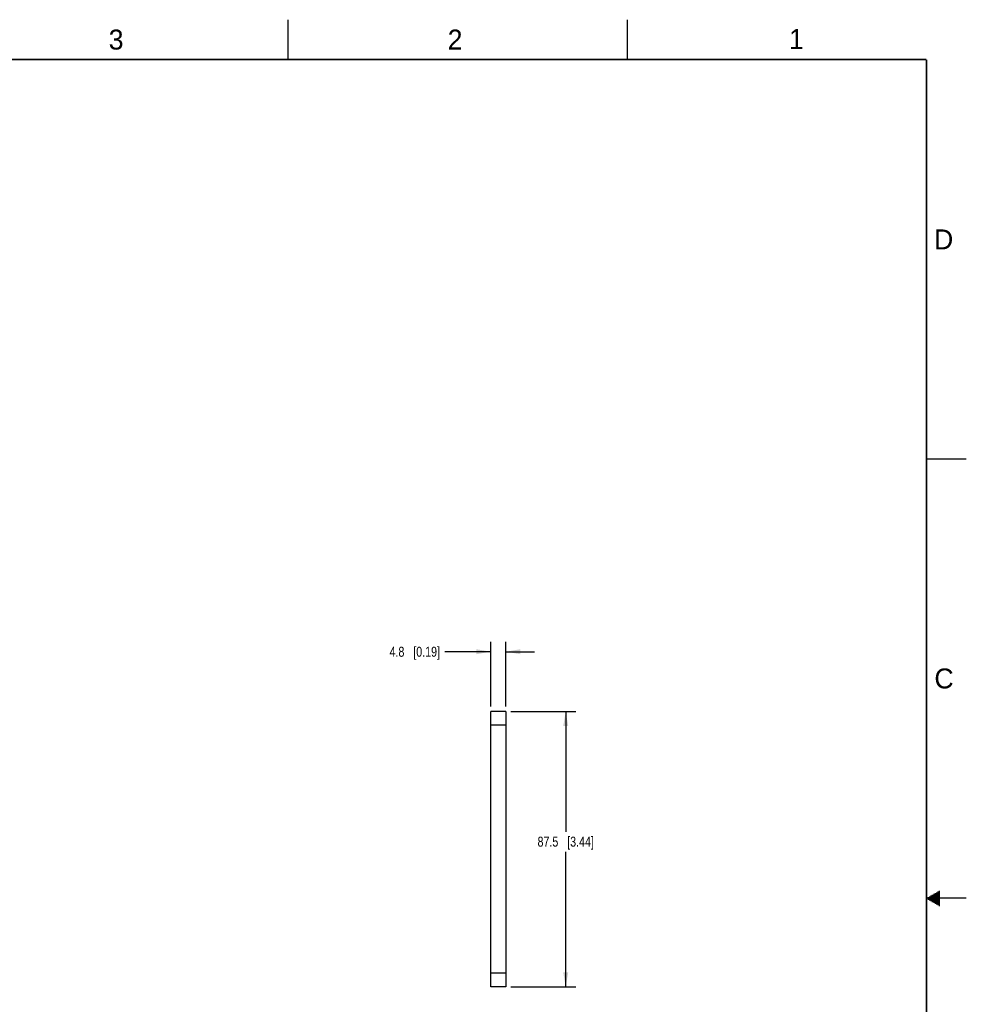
# Model space of a CAD drawing. Header units: inches. Extents: x 0 to 34, y 0 to 22.
# Tile 10 of 10: x 22.1 to 34, y 9.7 to 22. Entities that reach past the tile are written whole.
import ezdxf

# ---------------------------------------------------------------- set-up
doc = ezdxf.new("R2010")
doc.units = ezdxf.units.IN
doc.header["$LTSCALE"] = 1.87
doc.header["$MEASUREMENT"] = 0
doc.layers.get('0').update_dxf_attribs({"linetype": 'CONTINUOUS'})
doc.layers.add('DIMENSIONS', color=7, linetype='CONTINUOUS')
doc.styles.get("Standard").update_dxf_attribs({"font": 'txt', "width": 0.8})
doc.styles.add('TEXTSTYLE_2', font='txt')
doc.dimstyles.new('DIMSTYLE_1', dxfattribs={"dimtxt": 0.125, "dimasz": 0.18, "dimexe": 0.125, "dimexo": 0.0625, "dimgap": 0.0625, "dimtad": 0, "dimtih": 1, "dimtoh": 1, "dimzin": 4, "dimdsep": 46, "dimtxsty": 'STANDARD', "dimblk": '_FILLED', "dimblk1": '_FILLED', "dimblk2": '_FILLED', "dimcen": 0.09, "dimazin": 1, "dimtp": 0.02, "dimtm": 0.02, "dimtfac": 1, "dimtofl": 0, "dimtmove": 0, "dimatfit": 3, "dimldrblk": '_FILLED', "dimfxl": 1, "dimtolj": 1, "dimtzin": 4, "dimarcsym": 0})

# ---------------------------------------------------------------- blocks, each defined once
blk = doc.blocks.new('_FILLED')
at = {"color": 0, "linetype": 'BYBLOCK'}
blk.add_solid([(0, 0), (-1, 0.174), (-1, -0.174)], dxfattribs=at)
blk = doc.blocks.new('*D9')
at = {"layer": 'DIMENSIONS', "color": 2, "linetype": 'CONTINUOUS'}
for p, q in [((28.044, 13.399), (28.044, 14.212)), ((28.232, 13.399), (28.232, 14.212)), ((28.044, 14.087), (27.469, 14.087)), ((28.232, 14.087), (28.592, 14.087))]:
    blk.add_line(p, q, dxfattribs=at)
at = {"layer": 'DIMENSIONS', "color": 2, "linetype": 'CONTINUOUS', "xscale": 0.18, "yscale": 0.18, "zscale": 0.18}
blk.add_blockref('_FILLED', (28.044, 14.087), dxfattribs=at)
at = {"layer": 'DIMENSIONS', "color": 2, "linetype": 'CONTINUOUS', "xscale": 0.18, "yscale": 0.18, "zscale": 0.18, "rotation": 180}
blk.add_blockref('_FILLED', (28.232, 14.087), dxfattribs=at)
at = {"layer": 'DIMENSIONS', "color": 2, "linetype": 'CONTINUOUS', "insert": (27.407, 14.149), "char_height": 0.125, "width": 1.025, "attachment_point": 3, "line_spacing_factor": 0.9}
blk.add_mtext('4.8{\\ftxt.shx;\\W1.000000;\\H0.125000; }[0.19]', dxfattribs=at)
blk = doc.blocks.new('*D10')
at = {"layer": 'DIMENSIONS', "color": 2, "linetype": 'CONTINUOUS'}
for p, q in [((28.294, 13.337), (29.107, 13.337)), ((28.982, 13.337), (28.982, 11.833)), ((28.982, 9.892), (28.982, 11.583)), ((28.294, 9.892), (29.107, 9.892))]:
    blk.add_line(p, q, dxfattribs=at)
at = {"layer": 'DIMENSIONS', "color": 2, "linetype": 'CONTINUOUS', "xscale": 0.18, "yscale": 0.18, "zscale": 0.18}
for p, rotation in [((28.982, 13.337), 90), ((28.982, 9.892), 270)]:
    blk.add_blockref('_FILLED', p, dxfattribs=dict(at, rotation=rotation))
at = {"layer": 'DIMENSIONS', "color": 2, "linetype": 'CONTINUOUS', "insert": (28.982, 11.771), "char_height": 0.125, "width": 1.125, "attachment_point": 2, "line_spacing_factor": 0.9}
blk.add_mtext('87.5{\\ftxt.shx;\\W1.000000;\\H0.125000; }[3.44]', dxfattribs=at)

msp = doc.modelspace()

# ---------------------------------------------------------------- linework, layer by layer
at = {"color": 2, "linetype": 'CONTINUOUS'}
for p, q in [((25.5, 22), (25.5, 21.5)), ((29.75, 22), (29.75, 21.5)), ((33.5, 16.5), (34, 16.5)), ((34, 11), (33.5, 11)), ((33.517, 11.01), (33.67, 11.01)), ((33.517, 10.99), (33.67, 10.99)), ((33.535, 11.02), (33.67, 11.02)), ((33.535, 10.98), (33.67, 10.98)), ((33.552, 11.03), (33.67, 11.03)), ((33.569, 11.04), (33.67, 11.04)), ((33.587, 11.05), (33.67, 11.05)), ((33.604, 11.06), (33.67, 11.06)), ((33.621, 11.07), (33.67, 11.07)), ((33.639, 11.08), (33.67, 11.08)), ((33.656, 11.09), (33.67, 11.09)), ((33.552, 10.97), (33.67, 10.97)), ((33.569, 10.96), (33.67, 10.96)), ((33.587, 10.95), (33.67, 10.95)), ((33.604, 10.94), (33.67, 10.94)), ((33.621, 10.93), (33.67, 10.93)), ((33.639, 10.92), (33.67, 10.92)), ((33.656, 10.91), (33.67, 10.91))]:
    msp.add_line(p, q, dxfattribs=at)
at = {"color": 7, "linetype": 'CONTINUOUS'}
for p, q in [((28.044, 9.892), (28.044, 13.337)), ((28.232, 13.337), (28.044, 13.337)), ((28.232, 13.337), (28.232, 9.892)), ((28.232, 13.167), (28.044, 13.167)), ((28.232, 10.062), (28.044, 10.062)), ((28.232, 9.892), (28.044, 9.892))]:
    msp.add_line(p, q, dxfattribs=at)
at = {"color": 7, "linetype": 'CONTINUOUS', "const_width": 0.02}
for points in [[(33.5, 21.5), (0.5, 21.5)], [(33.5, 0.5), (33.5, 21.5)]]:
    msp.add_lwpolyline(points, dxfattribs=at)

# ---------------------------------------------------------------- texts
at = {"color": 2, "linetype": 'CONTINUOUS', "char_height": 0.25, "width": 0.25, "attachment_point": 1, "line_spacing_factor": 0.9, "style": 'TEXTSTYLE_2'}
for s, insert in [('3', (23.257, 21.876)), ('2', (27.503, 21.876)), ('1', (31.778, 21.883)), ('D', (33.595, 19.374)), ('C', (33.6, 13.877))]:
    msp.add_mtext(s, dxfattribs=dict(at, insert=insert))

# ---------------------------------------------------------------- dimensions: what is measured, and where the dimension line sits
at = {"layer": 'DIMENSIONS', "color": 2, "linetype": 'CONTINUOUS'}
dim = msp.add_linear_dim(base=(28.232, 14.087), p1=(28.044, 13.337), p2=(28.232, 13.337), dimstyle='DIMSTYLE_1', dxfattribs=at)
dim.commit()
dim.dimension.update_dxf_attribs({"geometry": '*D9', "text_midpoint": (26.894, 14.087), "dimtype": 160})
dim = msp.add_linear_dim(base=(28.9818, 13.3366), p1=(28.2318, 9.8924), p2=(28.2318, 13.3366), angle=90, dimstyle='DIMSTYLE_1', dxfattribs=at)
dim.commit()
dim.dimension.update_dxf_attribs({"geometry": '*D10', "text_midpoint": (28.9818, 11.7082), "dimtype": 160})

doc.saveas('drawing.dxf')
